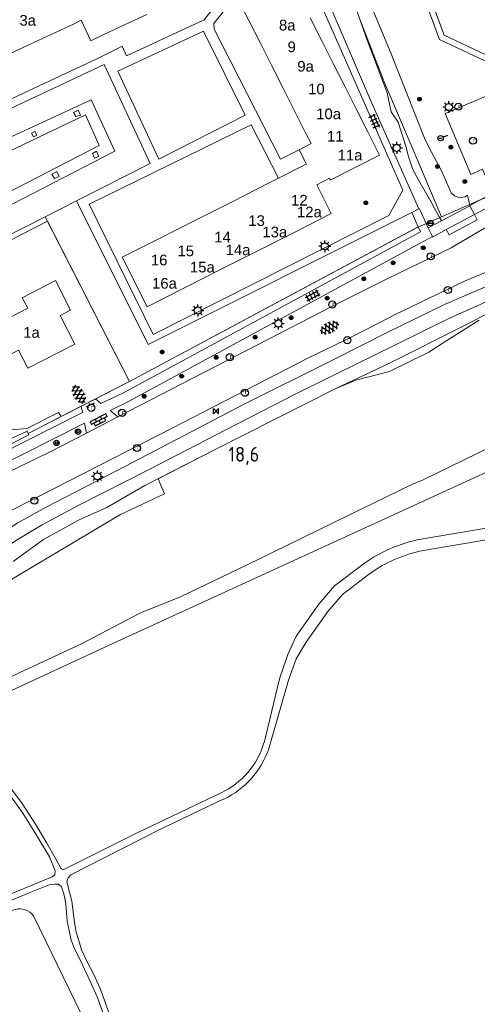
# Model space of a CAD drawing. Header units: metres. Extents: x 117922 to 130630, y 447724 to 454087.
# Tile 22 of 61: x 124897 to 124974, y 450551 to 450717. Entities that reach past the tile are written whole.
import ezdxf

# ---------------------------------------------------------------- set-up
doc = ezdxf.new("R2010")
doc.units = ezdxf.units.M
doc.layers.get('0').update_dxf_attribs({"color": 8})
for name, color, linetype, lineweight in [('B01', 8, 'Continuous', 0), ('B04', 8, 'Continuous', 0), ('G01', 8, 'Continuous', 0), ('T00', 8, 'Continuous', 0), ('V00', 8, 'Continuous', 0), ('W00', 8, 'Continuous', 0), ('Z02', 7, 'Continuous', 0)]:
    doc.layers.add(name, color=color, linetype=linetype, lineweight=lineweight)
for name, color, linetype in [('SYM-GV1', 8, 'Continuous'), ('SYM-OV4', 8, 'Continuous'), ('SYM-OV5', 8, 'Continuous'), ('TOPOT20', 8, 'Continuous'), ('TOPOT21', 8, 'Continuous'), ('TOPOT23', 8, 'Continuous'), ('TOPOT26', 8, 'Continuous'), ('TOPOT30', 1, 'Continuous'), ('TOPOT36', 8, 'Continuous'), ('TOPOT52', 8, 'Continuous')]:
    doc.layers.add(name, color=color, linetype=linetype)
doc.styles.add('ISO', font='ISO')
doc.styles.add('Z02', font='arial.ttf', dxfattribs={"height": 1.8})

# ---------------------------------------------------------------- blocks, each defined once
blk = doc.blocks.new('asfalt6')
at = {"color": 0, "linetype": 'ByBlock', "lineweight": -2}
for p, q in [((-0.93, 0.18), (0.7, 1.13)), ((-0.89, -0.52), (0.89, 0.52)), ((-0.89, 0.52), (0.89, -0.52)), ((-0.76, 1.01), (0.3, 1.62)), ((-0.7, 1.13), (0.93, 0.18)), ((-0.3, 1.62), (0.76, 1.01)), ((-0.93, -0.18), (0.7, -1.13)), ((-0.76, -1.01), (0.3, -1.62)), ((-0.7, -1.13), (0.93, -0.18)), ((-0.3, -1.62), (0.76, -1.01))]:
    blk.add_line(p, q, dxfattribs=at)
blk = doc.blocks.new('tegels4')
at = {"color": 0, "linetype": 'ByBlock', "lineweight": -2}
for p, q in [((0.62, 0.94), (-0.62, 0.94)), ((0.62, 0.31), (-0.62, 0.31)), ((-0.31, -1.23), (-0.31, 1.25)), ((0.31, -1.23), (0.31, 1.25)), ((0.62, -0.31), (-0.62, -0.31)), ((0.62, -0.94), (-0.62, -0.94))]:
    blk.add_line(p, q, dxfattribs=at)
blk = doc.blocks.new('lichtmast')
at = {"color": 0}
for p, q in [((-0.6, 0), (-1, 0)), ((-0.71, 0.71), (-0.42, 0.42)), ((0, 0.6), (0, 1)), ((0.42, 0.42), (0.71, 0.71)), ((0.6, 0), (1, 0)), ((-0.42, -0.42), (-0.71, -0.71)), ((0, -0.6), (0, -1)), ((0.42, -0.42), (0.71, -0.71))]:
    blk.add_line(p, q, dxfattribs=at)
blk.add_circle((0, 0), 0.6, dxfattribs=at)
blk = doc.blocks.new('boom')
at = {"color": 0}
for radius in [0.315, 0.225, 0.135]:
    blk.add_circle((0, 0), radius, dxfattribs=at)
blk = doc.blocks.new('aanduidingsbord')
at = {"color": 0}
for p, q in [((-0.81, -0.33), (0, 0)), ((-1.45, -0.5), (-1.01, -0.5))]:
    blk.add_line(p, q, dxfattribs=at)
blk.add_circle((-1.23, -0.5), 0.45, dxfattribs=at)
blk = doc.blocks.new('klinkers4')
at = {"color": 0, "linetype": 'ByBlock', "lineweight": -2}
for p, q in [((0, 1.5), (-0.5, 1.5)), ((-0.5, 1.5), (-0.5, 0.5)), ((-0.5, 0.5), (-0.5, -0.5)), ((0, 0.5), (-0.5, 0.5)), ((0, 1.5), (0, 1)), ((0.5, 1), (0, 1)), ((0, 1), (0, 0.5)), ((0, 0.5), (0, 0)), ((0.5, 0), (0, 0)), ((0, 0), (0, -0.5)), ((0.5, 0), (0.5, 1)), ((0.5, -1), (0.5, 0)), ((-0.5, -0.5), (-0.5, -1.5)), ((0, -0.5), (-0.5, -0.5)), ((-0.5, -1.5), (0, -1.5)), ((0, -0.5), (0, -1)), ((0, -1), (0.5, -1)), ((0, -1), (0, -1.5))]:
    blk.add_line(p, q, dxfattribs=at)
blk = doc.blocks.new('klinkers2')
at = {"color": 0, "linetype": 'ByBlock', "lineweight": -2}
for p, q in [((-0.31, 0.5), (0, 0.5)), ((0, -0.75), (0, 0.75)), ((0, 0), (0.31, 0)), ((0, -0.5), (-0.31, -0.5))]:
    blk.add_line(p, q, dxfattribs=at)
blk = doc.blocks.new('grensmarkering')
at = {"color": 0}
blk.add_line((-0.67, 0), (0.67, 0), dxfattribs=at)
blk.add_circle((0, 0), 0.45, dxfattribs=at)
blk = doc.blocks.new('kolk')
at = {"color": 0}
blk.add_circle((0, 0), 0.6, dxfattribs=at)
at = {"color": 0, "linetype": 'Continuous', "style": 'ISO'}
blk.add_attdef('KOLK', (-0.04, -0.26), '', height=0.8, dxfattribs=at)
blk = doc.blocks.new('paal')
at = {"color": 0}
for radius in [0.45, 0.2]:
    blk.add_circle((0, 0), radius, dxfattribs=at)
blk = doc.blocks.new('kilometerpaal')
at = {"color": 0}
for p, q in [((-0.44, 0.44), (0.44, -0.44)), ((-0.44, -0.44), (-0.44, 0.44)), ((0.44, 0.44), (-0.44, -0.44)), ((0.44, -0.44), (0.44, 0.44))]:
    blk.add_line(p, q, dxfattribs=at)
at = {"color": 0, "style": 'ISO'}
blk.add_attdef('KILOMETERPAAL', (0.59, 0.87), '', height=2.5, dxfattribs=at)

msp = doc.modelspace()

# ---------------------------------------------------------------- linework, layer by layer
at = {"layer": 'B01', "flags": 128}
for points in [[(125000, 450718.7), (124977.49, 450710.38), (124968.57, 450714.58), (124955.79, 450749.16), (124958.53, 450755.06), (124962.9, 450760.3), (124962.8, 450760.75)], [(124933.56, 450721.01), (124935.54, 450717.1)], [(124914.65, 450716.39), (124918.29, 450718.09)], [(124947.88, 450713.67), (124945.93, 450717.52)], [(124902.14, 450714.73), (124905.77, 450716.43)], [(124905.77, 450716.43), (124907.21, 450717.11)], [(124907.21, 450717.11), (124908.82, 450713.66)], [(124911.02, 450714.69), (124914.65, 450716.39)], [(124935.54, 450717.1), (124937.49, 450713.25)], [(124898.5, 450713.03), (124902.14, 450714.73)], [(124908.82, 450713.66), (124911.02, 450714.69)], [(124894.87, 450711.33), (124898.5, 450713.03)], [(124937.49, 450713.25), (124939.43, 450709.4)], [(124949.82, 450709.83), (124947.88, 450713.67)], [(124939.43, 450709.4), (124941.38, 450705.56)], [(124951.76, 450705.98), (124949.82, 450709.83)], [(124941.38, 450705.56), (124943.32, 450701.71)], [(124953.71, 450702.14), (124951.76, 450705.98)], [(124943.32, 450701.71), (124945.26, 450697.87)], [(124955.65, 450698.29), (124953.71, 450702.14)], [(124945.26, 450697.87), (124946.07, 450696.28), (124944.06, 450695.24)], [(124947.01, 450689.33), (124949.15, 450690.41), (124949.3, 450690.11), (124957.65, 450694.34), (124955.65, 450698.29)], [(124944.06, 450695.24), (124945.2, 450693)], [(124945.24, 450692.78), (124940.58, 450690.43)], [(124945.2, 450693), (124945.29, 450692.81), (124945.24, 450692.78)], [(124939, 450689.63), (124932.82, 450686.5)], [(124940.58, 450690.43), (124939, 450689.63)], [(124943.22, 450681.28), (124949.48, 450684.45), (124947.01, 450689.33)], [(124932.82, 450686.5), (124926.63, 450683.38)], [(124926.63, 450683.38), (124920.45, 450680.25)], [(124937.04, 450678.16), (124943.22, 450681.28)], [(124920.45, 450680.25), (124914.16, 450677.07), (124918.38, 450668.72), (124924.67, 450671.9)], [(124930.85, 450675.03), (124937.04, 450678.16)], [(124924.67, 450671.9), (124930.85, 450675.03)], [(124903.64, 450667.23), (124905.42, 450668.14), (124902.88, 450673.16), (124897.25, 450670.24), (124898.17, 450668.47)], [(124898.17, 450668.47), (124890.32, 450664.4), (124892.9, 450659.43), (124896.62, 450661.36), (124898.21, 450658.3), (124906.13, 450662.41), (124903.64, 450667.23)]]:
    msp.add_lwpolyline(points, dxfattribs=at)
at = {"layer": 'B04', "flags": 128}
for points in [[(124968.09, 450683.23), (124972.92, 450685.77)], [(124968.92, 450681.74), (124973.66, 450684.3)], [(124965.87, 450682.06), (124968.09, 450683.23)], [(124966.59, 450680.49), (124968.92, 450681.74)]]:
    msp.add_lwpolyline(points, dxfattribs=at)
at = {"layer": 'G01', "flags": 128}
for points in [[(125000, 450717.64), (124977.44, 450709.3), (124967.78, 450713.85), (124954.71, 450749.2), (124957.63, 450755.48), (124957.77, 450755.7), (124961.82, 450760.55)], [(124948.09, 450744.86), (124948.23, 450742.2), (124949.05, 450737.11), (124950.3, 450730.81), (124951.36, 450726.12), (124953.06, 450720.84), (124954.21, 450717.56), (124958.51, 450706.46), (124963.32, 450695.21), (124968.11, 450683.91)], [(124968.11, 450683.91), (124974.54, 450686.73), (124983.04, 450690.15), (124990.63, 450693.13), (124994.22, 450694.65), (125000, 450697.05)], [(124915.35, 450656.08), (124963.98, 450682.09), (124968.11, 450683.91)], [(124884.24, 450674.34), (124889.87, 450677.21), (124901.52, 450683.16), (124915.35, 450656.08)], [(124769.29, 450550.46), (124778.26, 450555.32), (124784.57, 450559.39), (124796.24, 450567.35), (124807.99, 450575.8), (124818.42, 450582.82), (124826.67, 450587.94), (124835.15, 450592.9), (124842.3, 450596.67), (124852.67, 450600.94), (124861.53, 450604.65), (124879.19, 450613.25), (124896.16, 450623.05), (124913.85, 450633.62), (124921.27, 450637.11), (124920.21, 450639.63), (124929.84, 450644.59), (124950.11, 450654.86), (124959.22, 450659.1), (124971.98, 450665.56), (124978.08, 450668.72)], [(124893.18, 450644.4), (124898.38, 450647.07), (124898.26, 450647.31), (124915.35, 450656.08)], [(124763.01, 450529.07), (124768.55, 450531.27), (124774.43, 450533.56), (124781.45, 450538.33), (124803.96, 450552.55), (124820.22, 450562.76), (124831.71, 450569.18), (124850.06, 450579.38), (124868.7, 450590.12), (124882.77, 450597.98), (124911.23, 450611.15), (124974.97, 450640.42), (124985.07, 450645.29), (125000, 450631.72)]]:
    msp.add_lwpolyline(points, dxfattribs=at)
at = {"layer": 'T00', "flags": 128}
for points in [[(124915.35, 450656.08), (124901.13, 450683.92)], [(124915.35, 450656.08), (124964.18, 450682.2)], [(124909.61, 450653.14), (124915.35, 450656.08)], [(124907.19, 450651.89), (124909.61, 450653.14)], [(124903.8, 450650.15), (124907.19, 450651.89)], [(124898.26, 450647.31), (124903.8, 450650.15)]]:
    msp.add_lwpolyline(points, dxfattribs=at)
at = {"layer": 'V00', "flags": 128}
for points in [[(124964.28, 450685.23), (124956.34, 450703.09), (124949.23, 450719.59), (124940.51, 450739.14)], [(124940.58, 450690.43), (124935.91, 450699.43), (124908.53, 450686.06), (124919.38, 450664.02), (124959.23, 450684.13), (124961.57, 450688.41), (124944.65, 450726.78)], [(124933.76, 450722.9), (124931.46, 450721.77), (124927.98, 450717.2), (124914.85, 450711.12), (124914.13, 450712.73)], [(124933.56, 450721.01), (124932.81, 450720.62), (124929.64, 450716.6), (124929.69, 450715.62), (124940.92, 450693.63), (124944.06, 450695.24)], [(124873.57, 450715.99), (124879.91, 450702.08), (124881.07, 450702.51), (124883.18, 450698.17), (124909.84, 450710.61)], [(124934.92, 450701.08), (124927.87, 450715.27), (124913.41, 450708.52), (124920.35, 450693.63), (124934.92, 450701.08)], [(125000, 450714.72), (124999.53, 450714.43), (124996.76, 450713.23), (124968.7, 450701.34), (124973.05, 450691.08), (124975.04, 450691.93)], [(124909.84, 450710.61), (124914.13, 450712.73)], [(124882.54, 450696.25), (124911.08, 450709.66), (124918.89, 450692.9), (124906.43, 450686.6)], [(124912.92, 450695.01), (124908.87, 450703.69), (124889.35, 450694.68), (124893.82, 450685.13), (124912.92, 450695.01)], [(124910.25, 450695.95), (124907.95, 450701.14), (124892.12, 450693.58), (124894.74, 450687.97), (124910.25, 450695.95)], [(124907.09, 450701.09), (124906.68, 450701.93), (124905.89, 450701.56), (124906.31, 450700.83), (124907.09, 450701.09)], [(124899.72, 450697.7), (124899.38, 450698.32), (124898.82, 450698.03), (124899.14, 450697.41), (124899.72, 450697.7)], [(124910.18, 450694.09), (124909.82, 450695.02), (124909.1, 450694.6), (124909.45, 450693.8), (124910.18, 450694.09)], [(124903.47, 450690.72), (124903.11, 450691.57), (124902.25, 450691.13), (124902.72, 450690.39), (124903.47, 450690.72)], [(124975.04, 450691.93), (124976.78, 450687.89), (124972.91, 450685.8)], [(124973.66, 450684.3), (124988.32, 450692.05), (124989.19, 450690.09)], [(124913.4, 450650.1), (124949.7, 450668.78), (124959.05, 450673.48), (124969.74, 450678.67), (124970.86, 450679.33), (124989.19, 450690.09)], [(124906.43, 450686.6), (124901.13, 450683.92)], [(124906.43, 450686.6), (124918.53, 450662.31), (124963.11, 450684.65)], [(124972.92, 450685.77), (124973.66, 450684.3)], [(124901.13, 450683.92), (124890.53, 450678.57), (124889.82, 450680.02)], [(124963.11, 450684.65), (124964.28, 450685.23)], [(124964.18, 450682.2), (124963.11, 450684.65)], [(124964.28, 450685.23), (124964.38, 450685.28), (124965.87, 450682.06)], [(124968.92, 450681.74), (124969.4, 450680.87), (124974.11, 450683.42), (124973.66, 450684.3)], [(124909.61, 450653.14), (124910.52, 450652.36), (124914.23, 450654.13), (124964.55, 450681.35), (124964.18, 450682.2)], [(124965.87, 450682.06), (124966.56, 450680.55)], [(124966.56, 450680.55), (124915.22, 450652.72), (124912.08, 450651.19), (124913.4, 450650.1)], [(124966.56, 450680.55), (124966.59, 450680.49)], [(124993.92, 450677.29), (124983.6, 450676.67), (124980.61, 450676.19), (124976.87, 450675.03), (124972.1, 450673.1), (124962.88, 450668.66), (124960.4, 450667.47), (124957.66, 450666.06), (124951.73, 450663.01)], [(124996.2, 450674.81), (124991.61, 450674.92), (124986.28, 450674.7), (124980.8, 450673.87), (124975.91, 450672.24), (124968.62, 450669.07), (124958.9, 450664.33)], [(124960.33, 450662.25), (124969.59, 450666.81), (124975.56, 450669.5), (124979.79, 450671.01), (124983.57, 450671.87), (124988.19, 450672.05), (124992.46, 450671.87), (124997.82, 450671.88), (125000, 450672.16)], [(124793.93, 450574.22), (124796, 450574.51), (124801.95, 450578.79), (124810.48, 450584.43), (124820.87, 450590.97), (124833.21, 450598.06), (124844.79, 450604.17), (124851.68, 450607.52), (124860.75, 450611.98), (124869.57, 450616.27), (124876.66, 450619.94), (124881.97, 450622.8), (124885.97, 450625.37), (124890.71, 450628.39), (124893.67, 450630.39), (124896.52, 450632.21), (124901.27, 450634.82), (124914.71, 450641.78), (124934.53, 450652.13), (124949.82, 450659.72), (124958.9, 450664.33)], [(124794.85, 450580.37), (124796.23, 450581.19), (124816.77, 450593.09), (124831.04, 450601), (124845.8, 450608.77), (124860.97, 450616.56), (124881.08, 450626.93), (124902.63, 450638.01), (124922.6, 450648.2), (124945.52, 450660.01), (124951.73, 450663.01)], [(124756.24, 450547.87), (124762.16, 450550.69), (124770.04, 450554.84), (124779.6, 450560.55), (124791.79, 450568.7), (124804.87, 450577.72), (124815.55, 450584.85), (124824.67, 450590.2), (124834.58, 450595.89), (124843.46, 450600.74), (124852.9, 450605.19), (124863.46, 450610.41), (124870.25, 450614.02), (124875.04, 450616.57), (124883.23, 450620.81), (124889.9, 450625), (124896.12, 450629.17), (124900.62, 450631.86), (124906.91, 450635.25), (124918.56, 450641.13), (124931.68, 450647.89), (124943.73, 450654.08), (124960.33, 450662.25)], [(124892.24, 450646.21), (124895.47, 450647.92), (124898.05, 450648.12), (124903.37, 450650.86), (124903.8, 450650.15)], [(124893.18, 450644.4), (124893.51, 450643.78), (124907.45, 450650.81), (124907.19, 450651.89)], [(124891.31, 450643.44), (124892.34, 450641.27), (124907.76, 450649.01), (124908.09, 450647.37)], [(124908.09, 450647.37), (124913.4, 450650.1)], [(124893.56, 450645.57), (124898.07, 450647.68), (124898.26, 450647.31)], [(124898.26, 450647.31), (124898.38, 450647.07), (124893.99, 450644.81)], [(124908.09, 450647.37), (124901.73, 450644.05)], [(124763.18, 450574.06), (124770.89, 450577.91), (124783.29, 450584.1), (124809.46, 450596.89), (124852.75, 450619.13), (124891.2, 450638.98), (124901.73, 450644.05)], [(124983.65, 450632.64), (124963.98, 450629.33)], [(124984.69, 450630.81), (124964.37, 450627.39)], [(124954.59, 450625), (124950.04, 450621.53), (124947.36, 450618.43), (124943.56, 450613.06), (124942.13, 450609.91), (124940.71, 450605.8), (124938.11, 450595.03)], [(124955.78, 450623.43), (124951.4, 450620.08), (124948.91, 450617.21), (124945.24, 450612.02), (124943.52, 450609.22), (124942.22, 450605.61), (124938.85, 450593.85)], [(124894.58, 450588.32), (124897.23, 450584.75), (124899.49, 450581.27), (124901.4, 450578.07), (124902.8, 450575.58), (124903.77, 450573.83), (124904.07, 450573.58), (124904.39, 450573.64), (124905.61, 450574.29), (124916.76, 450579.85)], [(124892.76, 450568.47), (124897.7, 450570.45), (124902.3, 450572.34), (124902.78, 450572.69), (124902.79, 450573.36), (124901.84, 450575.73), (124899.37, 450579.87), (124897.32, 450583.15), (124894.83, 450586.67)], [(124916.76, 450579.85), (124930.87, 450586.56)], [(124931.31, 450585.52), (124920.15, 450580.22), (124905.44, 450572.69), (124905, 450572.21), (124904.81, 450571.6), (124904.95, 450570.85), (124905.65, 450568.28), (124905.85, 450566.5), (124906.06, 450564.66), (124906.34, 450563.03), (124906.79, 450561.59), (124907.28, 450560.02), (124908.35, 450557.77), (124909.27, 450555.98), (124910.43, 450553.49), (124911.23, 450551.38), (124911.96, 450549.21)], [(124903.72, 450535.2), (124903.65, 450535.36), (124910.15, 450538.36), (124910.79, 450540.17), (124911.33, 450542.81), (124911.47, 450545.37), (124911.35, 450547.74), (124910.84, 450549.44), (124909.98, 450551.97), (124908.9, 450554.32), (124907.42, 450557.48), (124906, 450560.37), (124905.51, 450561.64), (124905.15, 450563.28), (124904.84, 450564.87), (124904.75, 450566.35), (124904.62, 450567.81), (124904.29, 450569.5), (124903.86, 450570.68), (124903.39, 450571.13), (124902.77, 450571.13), (124901.77, 450571.04), (124898.13, 450569.57), (124895.2, 450568.32)]]:
    msp.add_lwpolyline(points, dxfattribs=at)
at = {"layer": 'V00'}
for centre, radius, start, end in [((124970.11, 450603.28), 26.76, 103.2629, 115.1385), ((124968.69, 450606.28), 23.44, 115.1003, 126.9891), ((124970.12, 450603.29), 24.78, 103.4146, 115.1505), ((124968.69, 450606.27), 21.48, 115.0961, 126.9642), ((124924.99, 450598.9), 13.67, 295.4429, 343.5574), ((124925.01, 450598.79), 14.7, 295.416, 340.3503)]:
    msp.add_arc(centre, radius, start, end, dxfattribs=at)
at = {"layer": 'W00', "flags": 128}
for points in [[(124965.24, 450697.22), (124959.59, 450711.44), (124955.76, 450720.68), (124953.49, 450727.42), (124952.18, 450732.71)], [(124950.13, 450731.68), (124950.3, 450730.81), (124951.36, 450726.12), (124953.06, 450720.84), (124955.53, 450713.78), (124958.9, 450704.84), (124959.62, 450701.67), (124960.76, 450699.88), (124962.07, 450695.83)], [(124965.24, 450697.22), (124965.99, 450695.7)], [(124962.07, 450695.83), (124962.5, 450694.1)], [(124965.99, 450695.7), (124968.14, 450691.59), (124969.74, 450687.94), (124970.29, 450687.47), (124970.67, 450687.29), (124971.17, 450687.14), (124972.09, 450687.3), (124972.49, 450687.59), (124972.91, 450685.8)], [(124962.5, 450694.1), (124963.28, 450691.91), (124964.27, 450690.06), (124965.65, 450687.67), (124966.5, 450686.12), (124967.72, 450683.91), (124968.09, 450683.23)], [(124972.91, 450685.8), (124972.92, 450685.77)], [(124895.72, 450625.63), (124898, 450627.35), (124900.86, 450629.37), (124906.78, 450632.63), (124911.52, 450634.79), (124917.97, 450638.48), (124929.84, 450644.59), (124950.11, 450654.86), (124953.6, 450656.3), (124959.32, 450657.75), (124965.96, 450661.04), (124969.18, 450663.12), (124974.49, 450666.44)], [(124965, 450639.43), (124976.47, 450645.02), (124979.83, 450648.1), (124983.45, 450650.53), (124986.79, 450651.22), (124988.97, 450650.11), (124989.33, 450649.88)], [(124965, 450639.43), (124963.11, 450638.68), (124952.43, 450633.48), (124937, 450625.94), (124923.97, 450619.7), (124917.14, 450616.95), (124907.24, 450611.74), (124896.7, 450606.84), (124883.98, 450600.71)], [(124899.14, 450565.8), (124908.14, 450547.23)]]:
    msp.add_lwpolyline(points, dxfattribs=at)
at = {"layer": 'W00'}
msp.add_arc((124896.79, 450564), 2.96, 37.4406, 171.178, dxfattribs=at)

# ---------------------------------------------------------------- block references
at = {"layer": 'SYM-GV1'}
for p, rotation in [((124949.17, 450665.15), 117.1273115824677), ((124906.83, 450653.9), 29.9431913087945)]:
    msp.add_blockref('asfalt6', p, dxfattribs=dict(at, rotation=rotation))
at = {"layer": 'SYM-OV4'}
for name, p, rotation in [('klinkers2', (124908.74, 450652.07), 116.5558160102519), ('klinkers4', (124910.27, 450649.49), 296.1964628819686)]:
    msp.add_blockref(name, p, dxfattribs=dict(at, rotation=rotation))
at = {"layer": 'SYM-OV5'}
for p, rotation in [((124956.77, 450700.06), 203.5787775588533), ((124946.36, 450670.59), 298.3084862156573)]:
    msp.add_blockref('tegels4', p, dxfattribs=dict(at, rotation=rotation))
at = {"layer": 'TOPOT20'}
msp.add_blockref('aanduidingsbord', (124969.18, 450697.69), dxfattribs=at)
at = {"layer": 'TOPOT21'}
for p in [(124969.34, 450702.45), (124960.53, 450695.55), (124948.38, 450678.92), (124926.91, 450668.07), (124940.52, 450665.87), (124909.95, 450640.04)]:
    msp.add_blockref('lichtmast', p, dxfattribs=at)
at = {"layer": 'TOPOT23'}
ref = msp.add_blockref('kolk', (124970.96, 450702.51), dxfattribs=at)
ref.add_attrib('KOLK', 'r', (124970.92, 450702.24), dxfattribs={"color": 0, "height": 0.8, "style": 'ISO'})
ref = msp.add_blockref('kolk', (124973.42, 450696.78), dxfattribs=at)
ref.add_attrib('KOLK', 'r', (124973.38, 450696.52), dxfattribs={"color": 0, "height": 0.8, "style": 'ISO'})
ref = msp.add_blockref('kolk', (124966.29, 450677.22), dxfattribs=at)
ref.add_attrib('KOLK', 'r', (124966.25, 450676.96), dxfattribs={"color": 0, "height": 0.8, "style": 'ISO'})
ref = msp.add_blockref('kolk', (124969.18, 450671.53), dxfattribs=at)
ref.add_attrib('KOLK', 'r', (124969.13, 450671.26), dxfattribs={"color": 0, "height": 0.8, "style": 'ISO'})
ref = msp.add_blockref('kolk', (124949.66, 450669.08), dxfattribs=at)
ref.add_attrib('KOLK', 'r', (124949.62, 450668.82), dxfattribs={"color": 0, "height": 0.8, "style": 'ISO'})
ref = msp.add_blockref('kolk', (124952.19, 450663.06), dxfattribs=at)
ref.add_attrib('KOLK', 'r', (124952.14, 450662.79), dxfattribs={"color": 0, "height": 0.8, "style": 'ISO'})
ref = msp.add_blockref('kolk', (124932.32, 450660.18), dxfattribs=at)
ref.add_attrib('KOLK', 'r', (124932.28, 450659.92), dxfattribs={"color": 0, "height": 0.8, "style": 'ISO'})
ref = msp.add_blockref('kolk', (124934.87, 450654.17), dxfattribs=at)
ref.add_attrib('KOLK', 'r', (124934.83, 450653.91), dxfattribs={"color": 0, "height": 0.8, "style": 'ISO'})
ref = msp.add_blockref('kolk', (124908.91, 450651.63), dxfattribs=at)
ref.add_attrib('KOLK', 'r', (124908.87, 450651.37), dxfattribs={"color": 0, "height": 0.8, "style": 'ISO'})
ref = msp.add_blockref('kolk', (124914.13, 450650.77), dxfattribs=at)
ref.add_attrib('KOLK', 'r', (124914.09, 450650.5), dxfattribs={"color": 0, "height": 0.8, "style": 'ISO'})
ref = msp.add_blockref('kolk', (124916.64, 450644.83), dxfattribs=at)
ref.add_attrib('KOLK', 'r', (124916.59, 450644.57), dxfattribs={"color": 0, "height": 0.8, "style": 'ISO'})
ref = msp.add_blockref('kolk', (124899.29, 450635.93), dxfattribs=at)
ref.add_attrib('KOLK', 'r', (124899.25, 450635.67), dxfattribs={"color": 0, "height": 0.8, "style": 'ISO'})
at = {"layer": 'TOPOT26'}
for p in [(124964.37, 450703.77), (124969.7, 450695.69), (124967.41, 450692.4), (124972.05, 450689.86), (124955.31, 450686.28), (124965.03, 450678.68), (124959.95, 450676.13), (124954.96, 450673.44), (124948.78, 450670.16), (124942.68, 450666.86), (124936.6, 450663.56), (124920.91, 450661.06), (124930.03, 450660.15), (124924.19, 450656.96), (124917.85, 450653.57)]:
    msp.add_blockref('boom', p, dxfattribs=at)
at = {"layer": 'TOPOT30'}
ref = msp.add_blockref('kilometerpaal', (124929.99, 450651.06), dxfattribs=at)
ref.add_attrib('KILOMETERPAAL', '18,6', (124932.09, 450642.53), dxfattribs={"color": 0, "height": 2.5, "style": 'ISO'})
at = {"layer": 'TOPOT36'}
msp.add_blockref('grensmarkering', (124966.22, 450682.84), dxfattribs=at)
at = {"layer": 'TOPOT52', "lineweight": 0}
for p in [(124906.69, 450647.58), (124903.04, 450645.69)]:
    msp.add_blockref('paal', p, dxfattribs=at)

# ---------------------------------------------------------------- texts
at = {"layer": 'Z02', "linetype": 'Continuous', "char_height": 1.8, "attachment_point": 7, "line_spacing_factor": 0.8, "style": 'Z02'}
for s, insert in [('{\\C256;3a}', (124896.77, 450716.18)), ('{\\C256;8a}', (124940.63, 450715.37)), ('{\\C256;9}', (124942.09, 450711.71)), ('{\\C256;9a}', (124943.74, 450708.42)), ('{\\C256;10}', (124945.56, 450704.58)), ('{\\C256;10a}', (124946.93, 450700.38)), ('{\\C256;11}', (124948.76, 450696.63)), ('{\\C256;11a}', (124950.55, 450693.41)), ('{\\C256;12}', (124942.68, 450685.81)), ('{\\C256;12a}', (124943.68, 450683.8)), ('{\\C256;13}', (124935.46, 450682.34)), ('{\\C256;13a}', (124937.83, 450680.42)), ('{\\C256;14}', (124929.7, 450679.59)), ('{\\C256;15}', (124923.48, 450677.22)), ('{\\C256;14a}', (124931.62, 450677.4)), ('{\\C256;16}', (124918.99, 450675.68)), ('{\\C256;15a}', (124925.59, 450674.48)), ('{\\C256;16a}', (124919.19, 450671.74)), ('{\\C256;1a}', (124897.41, 450663.44))]:
    msp.add_mtext(s, dxfattribs=dict(at, insert=insert))

doc.saveas('drawing.dxf')
